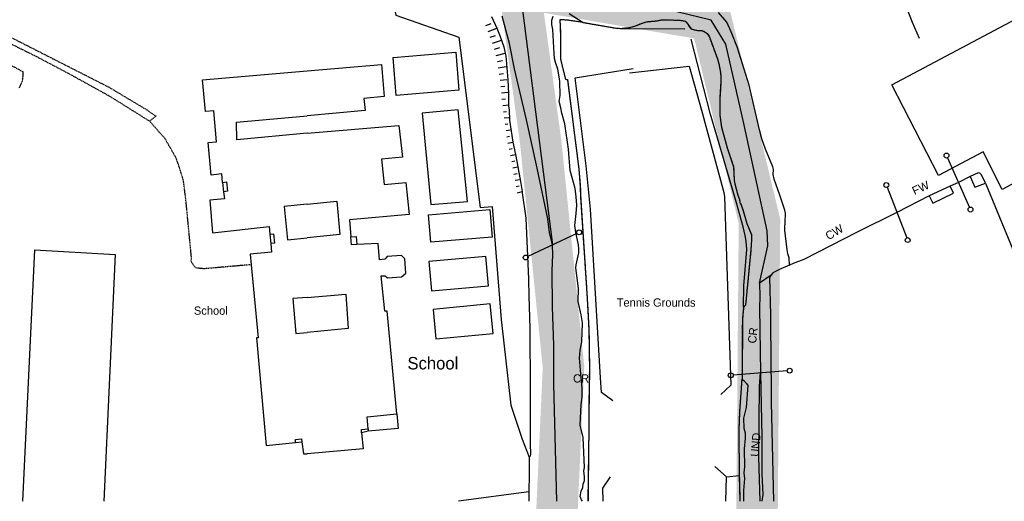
# Model space of a CAD drawing. Header units: metres. Extents: x 611948 to 1225781, y 656699 to 1316021.
# Tile 88 of 169: x 612678 to 612916, y 658843 to 658959. Entities that reach past the tile are written whole.
import ezdxf

# ---------------------------------------------------------------- set-up
doc = ezdxf.new("R2010")
doc.units = ezdxf.units.M
doc.linetypes.add('4696-06$0$PECK', pattern=[0.2, 0.1, -0.1])
doc.linetypes.add('4696-07$0$PECK', pattern=[0.2, 0.1, -0.1])
for name, color, linetype in [('- EXTENT OF CHANNEL SURVEY', 150, 'Continuous'), ('4696-06$0$BLD_INN_W', 253, 'Continuous'), ('4696-06$0$BLD_OTL_P', 253, 'Continuous'), ('4696-06$0$BLD_OTL_S', 253, 'Continuous'), ('4696-06$0$GEN_PCK_D', 253, '4696-06$0$PECK'), ('4696-07$0$BDY_RIGHT', 253, 'Continuous'), ('4696-07$0$BDY_SYM', 253, 'Continuous'), ('4696-07$0$BLD_INN_W', 253, 'Continuous'), ('4696-07$0$BLD_OTL_P', 253, 'Continuous'), ('4696-07$0$BLD_OTL_S', 253, 'Continuous'), ('4696-07$0$GEN_LIN_D', 253, 'Continuous'), ('4696-07$0$GEN_PCK_D', 253, '4696-07$0$PECK'), ('4696-07$0$MNR_LN_DT', 253, 'Continuous'), ('4696-07$0$OTHER_SYM', 253, 'Continuous'), ('4696-07$0$TOWNLAND', 253, 'Continuous'), ('4696-07$0$WATER_FTR', 253, 'Continuous')]:
    doc.layers.add(name, color=color, linetype=linetype)
doc.styles.add('4696-06$0$STANDARD', font='txt')
doc.styles.add('4696-07$0$STANDARD', font='txt')

# ---------------------------------------------------------------- blocks, each defined once
blk = doc.blocks.new('4696-06')
at = {"layer": '4696-06$0$BLD_INN_W', "flags": 128}
for points in [[(612727.355, 658920.104), (612728.264, 658920.219), (612728.541, 658917.974), (612727.599, 658917.865)], [(612738.742, 658907.584), (612739.622, 658907.662), (612739.854, 658905.444), (612738.968, 658905.374)], [(612744.973, 658857.321), (612744.925, 658858.036), (612746.41, 658858.193), (612746.492, 658857.469)]]:
    blk.add_lwpolyline(points, dxfattribs=at)
at = {"layer": '4696-06$0$BLD_OTL_P', "flags": 128}
for points in [[(612727.355, 658920.104), (612727.599, 658917.865)], [(612738.742, 658907.584), (612738.968, 658905.374)], [(612744.973, 658857.321), (612746.492, 658857.469)]]:
    blk.add_lwpolyline(points, dxfattribs=at)
at = {"layer": '4696-06$0$BLD_OTL_S', "flags": 128}
for points in [[(612723.224, 658937.238), (612722.519, 658944.878), (612747.715, 658947.044)], [(612727.355, 658920.104), (612727.131, 658922.17), (612724.628, 658921.903), (612723.867, 658929.73), (612725.836, 658929.917), (612725.259, 658937.395), (612723.224, 658937.238)], [(612747.715, 658931.989), (612730.798, 658930.386), (612730.677, 658934.633), (612747.715, 658936.225)], [(612727.599, 658917.865), (612727.781, 658916.186), (612724.277, 658915.823), (612724.938, 658907.976), (612738.551, 658909.448), (612738.742, 658907.584)], [(612747.715, 658914.88), (612742.197, 658914.314), (612743.031, 658906.257), (612747.715, 658906.747)], [(612738.968, 658905.374), (612739.18, 658903.303), (612733.976, 658902.788), (612734.22, 658900.253)], [(612679.117, 658843.12), (612682.064, 658903.833), (612701.392, 658902.684), (612698.655, 658843.12)], [(612734.22, 658900.253), (612735.915, 658882.632), (612735.495, 658882.574), (612737.885, 658856.631), (612744.973, 658857.321)], [(612747.715, 658892.355), (612744.306, 658892.055), (612745.004, 658883.601), (612747.715, 658883.911)], [(612746.492, 658857.469), (612746.835, 658854.557), (612747.715, 658854.615)]]:
    blk.add_lwpolyline(points, dxfattribs=at)
at = {"layer": '4696-06$0$GEN_PCK_D', "flags": 128}
for points in [[(612540.926, 659013.861), (612543.611, 659012.796), (612550.997, 659009.441), (612560.173, 659005.036), (612588.052, 658989.93), (612617.957, 658975.661), (612626.216, 658972.603), (612646.881, 658966.111), (612655.229, 658963.108), (612662.497, 658960.15), (612671.979, 658955.7), (612682.336, 658950.566), (612690.558, 658946.223), (612700.035, 658940.974), (612709.727, 658934.915)], [(612538.745, 659008.935), (612555.702, 659000.332), (612609.267, 658974.623), (612616.043, 658971.59), (612630.656, 658966.172), (612637.745, 658963.716), (612647.975, 658960.823), (612655.984, 658958.162), (612663.153, 658955.304), (612670.177, 658951.688), (612679.108, 658946.89), (612679.115, 658945.758), (612679.012, 658944.723), (612678.194, 658942.783)], [(612625.837, 658974.252), (612635.181, 658970.911), (612642.313, 658968.774), (612650.982, 658966.03), (612659.649, 658962.785), (612666.457, 658959.89), (612676.557, 658954.997), (612699.986, 658943.075), (612708.942, 658937.708), (612711.235, 658936.136)], [(612709.727, 658934.915), (612711.235, 658936.136)], [(612734.22, 658900.253), (612722.885, 658899.264), (612721.703, 658899.367), (612720.782, 658899.55), (612720.344, 658900.11), (612719.74, 658901.04), (612719.841, 658901.865), (612718.526, 658915.52), (612717.905, 658920.568), (612716.771, 658924.205), (612716.076, 658926.104), (612713.451, 658930.703), (612709.727, 658934.915)]]:
    blk.add_lwpolyline(points, dxfattribs=at)
at = {"layer": '4696-06$0$BLD_OTL_S', "style": '4696-06$0$STANDARD'}
blk.add_text('School', height=2, rotation=-0.1, dxfattribs=at).set_placement((612720.417, 658888.172))
blk = doc.blocks.new('4696-07$0$43', base_point=(147.36021, 308.857352))
blk.add_line((153.849537, 308.848253), (140.769785, 308.848253))
for centre in [(140.180307, 308.837153), (154.439015, 308.859353)]:
    blk.add_circle(centre, 0.589583)
blk = doc.blocks.new('4696-07')
at = {"layer": '4696-07$0$BDY_RIGHT', "flags": 128}
for points in [[(612902.874, 658919.22), (612897.839, 658916.847)], [(612904.885, 658920.121), (612902.874, 658919.22)], [(612897.839, 658916.847), (612890.038, 658912.884)]]:
    blk.add_lwpolyline(points, dxfattribs=at)
at = {"layer": '4696-07$0$BLD_INN_W', "flags": 128}
for points in [[(612759.718, 658905.134), (612758.466, 658905.048), (612758.312, 658906.956)], [(612762.44, 658860.611), (612762.229, 658863.549), (612769.378, 658864.246)], [(612760.898, 658859.67), (612760.842, 658860.434), (612762.44, 658860.611)], [(612762.44, 658860.611), (612762.49, 658860.091)]]:
    blk.add_lwpolyline(points, dxfattribs=at)
at = {"layer": '4696-07$0$BLD_OTL_P', "flags": 128}
for points in [[(612758.312, 658906.956), (612759.549, 658907.04), (612759.718, 658905.134)], [(612762.49, 658860.091), (612760.898, 658859.67)]]:
    blk.add_lwpolyline(points, dxfattribs=at)
at = {"layer": '4696-07$0$BLD_OTL_S', "flags": 128}
for points in [[(612931.197, 658935.584), (612930.627, 658935.302), (612933.54, 658929.787), (612929.668, 658927.682), (612930.306, 658926.438), (612915.475, 658918.374), (612910.833, 658927.505), (612900.076, 658921.75), (612888.861, 658943.68), (612918.823, 658959.604), (612931.197, 658935.584)], [(612768.494, 658950.264), (612783.594, 658951.536), (612784.363, 658942.404), (612769.263, 658941.132), (612768.494, 658950.264)], [(612747.715, 658947.044), (612765.657, 658948.607), (612766.334, 658940.834), (612761.46, 658940.409), (612761.714, 658937.491), (612747.715, 658936.225)], [(612775.47, 658936.807), (612777.574, 658914.803), (612786.429, 658915.47), (612784.196, 658937.627), (612775.47, 658936.807)], [(612747.715, 658931.989), (612769.911, 658933.825), (612770.752, 658926.192), (612765.696, 658925.718), (612766.3, 658919.644), (612771.537, 658920.079), (612772.358, 658912.385), (612757.969, 658911.075), (612758.312, 658906.956)], [(612911.409, 658919.93), (612910.488, 658921.961), (612910.023, 658922.376), (612909.622, 658922.412), (612907.711, 658921.511)], [(612907.711, 658921.511), (612908.858, 658918.962), (612911.409, 658919.93)], [(612902.874, 658919.22), (612897.839, 658916.847)], [(612897.839, 658916.847), (612898.736, 658915.135), (612903.692, 658917.528), (612902.874, 658919.22)], [(612747.715, 658914.88), (612754.905, 658915.59), (612755.662, 658907.569), (612747.715, 658906.747)], [(612792.392, 658906.914), (612777.61, 658905.667), (612777.048, 658912.327), (612791.83, 658913.576), (612792.392, 658906.914)], [(612769.378, 658864.246), (612767.061, 658889.024), (612766.464, 658888.999), (612765.62, 658897.578), (612766.595, 658897.574), (612767.148, 658897.118), (612770.507, 658897.304), (612771.594, 658898.166), (612771.323, 658901.702), (612770.545, 658902.437), (612767.091, 658902.195), (612766.508, 658901.563), (612765.241, 658901.428), (612764.854, 658905.357), (612759.718, 658905.134)], [(612790.879, 658902.261), (612777.097, 658900.992), (612777.746, 658893.942), (612791.54, 658895.148), (612790.879, 658902.261)], [(612747.715, 658892.355), (612757.045, 658893.126), (612757.664, 658884.831), (612747.715, 658883.911)], [(612778.815, 658882.332), (612792.612, 658883.614), (612791.946, 658890.778), (612778.159, 658889.452), (612778.815, 658882.332)], [(612769.378, 658864.246), (612769.696, 658860.715), (612762.49, 658860.091)], [(612760.898, 658859.67), (612761.271, 658855.797), (612747.715, 658854.615)]]:
    blk.add_lwpolyline(points, dxfattribs=at)
at = {"layer": '4696-07$0$GEN_LIN_D', "flags": 128}
for points in [[(612763.695, 658989.371), (612769.115, 658960.471), (612784.315, 658955.204), (612789.492, 658914.052), (612792.384, 658914.273), (612794.57, 658887.014), (612796.927, 658866.354), (612799.654, 658858.161), (612801.28, 658853.757)], [(612895.488, 658954.823), (612893.796, 658958.753), (612887.608, 658974.651)], [(612856.87, 658895.791), (612858.944, 658904.815), (612858.752, 658908.456), (612853.123, 658934.348), (612848.812, 658953.509), (612845.219, 658959.258), (612828.692, 658963.33), (612807.854, 658963.569), (612798.752, 658969.318)], [(612798.752, 658969.318), (612806.962, 658905.048)], [(612814.36, 658958.738), (612810.613, 658959.278), (612808.731, 658959.399), (612808.844, 658956.279), (612808.912, 658949.798), (612810.063, 658945.009), (612810.544, 658944.994), (612813.312, 658923.299), (612813.657, 658919.042), (612813.743, 658916.562), (612815.32, 658892.113), (612815.74, 658884.496), (612815.857, 658875.335), (612815.679, 658863.671), (612815.71, 658860.81), (612815.515, 658843.119)], [(612814.36, 658958.738), (612822.195, 658957.379), (612823.597, 658957.294)], [(612823.597, 658957.294), (612838.861, 658957.175)], [(612853.071, 658890.01), (612853.157, 658895.132), (612853.805, 658903.901), (612853.643, 658905.959), (612853.409, 658907.297), (612852.967, 658909.353), (612851.346, 658915.177), (612844.996, 658936.855), (612840.388, 658954.691)], [(612821.542, 658867.373), (612818.78, 658869.424), (612818.503, 658872.943), (612816.154, 658913.647), (612815.084, 658924.118), (612812.419, 658945.374), (612826.379, 658947.621)], [(612825.55, 658946.553), (612839.956, 658948.144), (612842.909, 658937.534), (612848.279, 658917.645), (612848.489, 658916.647), (612849.988, 658871.173), (612847.591, 658868.907)], [(612907.711, 658921.511), (612904.885, 658920.121)], [(612904.885, 658920.121), (612902.874, 658919.22)], [(612911.409, 658919.93), (612920.871, 658897.084)], [(612897.839, 658916.847), (612890.038, 658912.884)], [(612890.038, 658912.884), (612880.486, 658908.122), (612867.593, 658901.525), (612865.023, 658900.537), (612864.107, 658900.108)], [(612808.008, 658843.119), (612807.276, 658871.444), (612807.278, 658880.806), (612806.94, 658890.085), (612806.908, 658898.826), (612807.068, 658902.628), (612806.962, 658905.048)], [(612864.107, 658900.108), (612862.035, 658899.286), (612860.563, 658898.51), (612860.066, 658898.205), (612859.731, 658897.761)], [(612860.383, 658843.119), (612859.814, 658867.076), (612859.825, 658871.697), (612859.703, 658875.676), (612859.592, 658888.158), (612859.397, 658897.178), (612859.731, 658897.761)], [(612856.87, 658895.791), (612856.944, 658892.591), (612856.873, 658889.81), (612857.12, 658874.116)], [(612853.071, 658890.01), (612852.762, 658887.045), (612852.693, 658872.642)], [(612857.05, 658843.119), (612856.712, 658853.82), (612856.889, 658870.886), (612857.12, 658874.116)], [(612852.098, 658849.351), (612851.963, 658860.231), (612852.174, 658864.914), (612852.693, 658872.642)], [(612801.28, 658853.757), (612801.344, 658849.597), (612801.229, 658845.375)], [(612848.921, 658849.057), (612846.154, 658851.528)], [(612820.874, 658849.062), (612819.044, 658846.282), (612819.079, 658843.119)], [(612848.78, 658843.119), (612848.921, 658849.057)], [(612848.921, 658849.057), (612852.098, 658849.351)], [(612852.244, 658843.119), (612852.098, 658849.351)], [(612801.229, 658845.375), (612784.251, 658843.119)], [(612801.229, 658845.375), (612801.23, 658843.119)]]:
    blk.add_lwpolyline(points, dxfattribs=at)
at = {"layer": '4696-07$0$GEN_PCK_D', "flags": 128}
for points in [[(612814.36, 658958.738), (612810.613, 658959.278), (612808.731, 658959.399), (612808.844, 658956.279), (612808.912, 658949.798), (612810.063, 658945.009), (612810.544, 658944.994), (612813.312, 658923.299), (612813.657, 658919.042), (612813.743, 658916.562), (612815.32, 658892.113), (612815.74, 658884.496), (612815.857, 658875.335), (612815.679, 658863.671), (612815.71, 658860.81), (612815.515, 658843.119)], [(612823.597, 658957.294), (612825.514, 658957.514), (612826.792, 658957.848), (612828.665, 658958.588), (612829.661, 658958.899), (612832.059, 658959.124), (612833.337, 658959.377), (612837.479, 658959.301), (612839.001, 658959.077), (612839.365, 658958.681), (612839.732, 658958.064), (612840.401, 658957.191), (612840.964, 658956.997), (612842.026, 658956.808), (612842.947, 658956.777), (612843.568, 658956.564), (612844.254, 658956.052), (612844.721, 658955.417), (612846.739, 658949.976), (612847.112, 658948.74), (612847.454, 658946.703), (612847.563, 658945.784), (612847.598, 658944.444), (612847.357, 658940.701), (612847.292, 658937.4), (612847.323, 658936.32), (612847.712, 658933.462), (612849.105, 658928.496), (612850.654, 658923.891), (612850.789, 658920.572), (612850.938, 658919.733), (612851.687, 658917.041), (612852.058, 658916.025), (612852.184, 658915.306), (612852.511, 658914.629), (612852.842, 658913.593), (612853.859, 658910.162), (612854.988, 658907.454), (612854.981, 658906.253), (612854.787, 658903.711), (612853.526, 658890.455), (612853.071, 658890.01)], [(612814.36, 658958.738), (612822.195, 658957.379), (612823.597, 658957.294)], [(612853.071, 658890.01), (612852.762, 658887.045), (612852.693, 658872.642)], [(612852.098, 658849.351), (612851.963, 658860.231), (612852.174, 658864.914), (612852.693, 658872.642)], [(612852.244, 658843.119), (612852.098, 658849.351)]]:
    blk.add_lwpolyline(points, dxfattribs=at)
at = {"layer": '4696-07$0$MNR_LN_DT', "flags": 128}
for points in [[(612790.875, 658958.007), (612792.121, 658958.471)], [(612791.411, 658956.579), (612793.524, 658957.35)], [(612791.948, 658955.149), (612793.226, 658955.608)], [(612792.45, 658953.707), (612794.624, 658954.427)], [(612792.939, 658952.262), (612794.272, 658952.655)], [(612793.354, 658950.795), (612795.506, 658951.322)], [(612793.677, 658949.303), (612794.921, 658949.522)], [(612793.875, 658947.79), (612795.801, 658948.08)], [(612794.08, 658946.279), (612795.152, 658946.427)], [(612794.34, 658944.774), (612795.951, 658944.983)], [(612794.511, 658943.258), (612795.428, 658943.37)], [(612794.636, 658941.737), (612796.137, 658941.908)], [(612794.76, 658940.215), (612795.645, 658940.309)], [(612794.931, 658938.698), (612796.303, 658938.85)], [(612795.12, 658937.184), (612795.847, 658937.272)], [(612795.308, 658935.669), (612796.418, 658935.815)], [(612795.518, 658934.156), (612796.149, 658934.247)], [(612795.733, 658932.646), (612796.722, 658932.799)], [(612795.948, 658931.134), (612796.61, 658931.245)], [(612796.197, 658929.628), (612797.379, 658929.839)], [(612796.51, 658928.135), (612797.23, 658928.268)], [(612796.823, 658926.64), (612798.043, 658926.874)], [(612797.114, 658925.141), (612797.864, 658925.286)], [(612797.387, 658923.64), (612798.622, 658923.872)], [(612797.659, 658922.137), (612798.392, 658922.271)], [(612797.931, 658920.635), (612799.139, 658920.854)], [(612798.203, 658919.134), (612798.919, 658919.263)], [(612798.475, 658917.631), (612799.637, 658917.948)]]:
    blk.add_lwpolyline(points, dxfattribs=at)
at = {"layer": '4696-07$0$OTHER_SYM', "flags": 128}
for points in [[(612907.711, 658921.511), (612904.885, 658920.121)], [(612911.409, 658919.93), (612910.488, 658921.961), (612910.023, 658922.376), (612909.622, 658922.412), (612907.711, 658921.511)], [(612902.874, 658919.22), (612897.839, 658916.847)], [(612904.885, 658920.121), (612902.874, 658919.22)], [(612911.409, 658919.93), (612920.871, 658897.084)], [(612897.839, 658916.847), (612890.038, 658912.884)], [(612890.038, 658912.884), (612880.486, 658908.122), (612867.593, 658901.525), (612865.023, 658900.537), (612864.107, 658900.108)], [(612864.107, 658900.108), (612862.035, 658899.286), (612860.563, 658898.51), (612860.066, 658898.205), (612859.731, 658897.761)], [(612860.383, 658843.119), (612859.814, 658867.076), (612859.825, 658871.697), (612859.703, 658875.676), (612859.592, 658888.158), (612859.397, 658897.178), (612859.731, 658897.761)]]:
    blk.add_lwpolyline(points, dxfattribs=at)
at = {"layer": '4696-07$0$TOWNLAND', "flags": 128}
for points in [[(612806.962, 658905.048), (612806.251, 658908.005), (612805.796, 658911.357), (612803.287, 658923.554), (612800.704, 658935.229), (612797.753, 658947.561), (612796.59, 658953.649), (612794.819, 658960.233)], [(612907.711, 658921.511), (612904.885, 658920.121)], [(612911.409, 658919.93), (612910.488, 658921.961), (612910.023, 658922.376), (612909.622, 658922.412), (612907.711, 658921.511)], [(612902.874, 658919.22), (612897.839, 658916.847)], [(612904.885, 658920.121), (612902.874, 658919.22)], [(612911.409, 658919.93), (612920.871, 658897.084)], [(612897.839, 658916.847), (612890.038, 658912.884)], [(612890.038, 658912.884), (612880.486, 658908.122), (612867.593, 658901.525), (612865.023, 658900.537), (612864.107, 658900.108)], [(612808.008, 658843.119), (612807.276, 658871.444), (612807.278, 658880.806), (612806.94, 658890.085), (612806.908, 658898.826), (612807.068, 658902.628), (612806.962, 658905.048)], [(612864.107, 658900.108), (612862.035, 658899.286), (612860.563, 658898.51), (612860.066, 658898.205), (612859.731, 658897.761)], [(612859.731, 658897.761), (612856.87, 658895.791)], [(612856.87, 658895.791), (612856.944, 658892.591), (612856.873, 658889.81), (612857.12, 658874.116)], [(612857.12, 658874.116), (612857.46, 658858.769), (612857.431, 658849.668), (612857.687, 658844.79), (612857.495, 658843.119)]]:
    blk.add_lwpolyline(points, dxfattribs=at)
at = {"layer": '4696-07$0$WATER_FTR', "flags": 128}
for points in [[(612864.107, 658900.108), (612864.048, 658901.887), (612863.758, 658902.845), (612863.567, 658903.863), (612863.018, 658908.579), (612863.052, 658911.059), (612863.183, 658911.921), (612863.154, 658912.721), (612863.027, 658913.42), (612861.828, 658917.068), (612860.448, 658920.914), (612860.196, 658921.992), (612860.243, 658923.253), (612860.076, 658923.87), (612858.351, 658928.154), (612857.484, 658930.625), (612856.901, 658932.82), (612854.428, 658943.595), (612851.592, 658952.608), (612850.071, 658956.452), (612848.986, 658958.842), (612847.022, 658961.101)], [(612856.87, 658895.791), (612858.944, 658904.815), (612858.752, 658908.456), (612853.123, 658934.348), (612848.812, 658953.509), (612845.219, 658959.258), (612828.692, 658963.33), (612807.854, 658963.569), (612798.752, 658969.318)], [(612798.752, 658969.318), (612806.962, 658905.048)], [(612814.228, 658843.119), (612813.923, 658843.448), (612813.636, 658844.285), (612813.903, 658845.608), (612814.255, 658846.472), (612814.387, 658847.273), (612814.639, 658848.116), (612814.67, 658849.017), (612814.535, 658850.516), (612814.648, 658851.297), (612814.354, 658858.536), (612813.603, 658861.468), (612813.83, 658866.532), (612814.071, 658868.315), (612814.109, 658870.435), (612813.753, 658873.832), (612813.492, 658877.691), (612813.612, 658879.612), (612813.991, 658881.617), (612814.183, 658886.22), (612813.902, 658888.137), (612813.168, 658891.371), (612813.255, 658894.472), (612812.562, 658899.486), (612812.634, 658900.247), (612813.264, 658903.114), (612813.275, 658904.054), (612813.184, 658905.014), (612812.553, 658907.987), (612812.315, 658909.686), (612812.664, 658912.63), (612812.783, 658914.632), (612812.682, 658916.631), (612812.44, 658918.669), (612811.174, 658923.016), (612810.82, 658928.134), (612809.957, 658934.226), (612809.169, 658936.858), (612808.955, 658938.117), (612808.559, 658939.612), (612808.804, 658941.115), (612808.748, 658944.475), (612808.596, 658945.634), (612808.197, 658947.451), (612807.763, 658948.786), (612807.469, 658950.043), (612807.317, 658951.222), (612807.016, 658957), (612806.822, 658958.258), (612806.772, 658959.298), (612807.082, 658960.222)], [(612810.956, 658960.923), (612814.36, 658958.738)], [(612792.263, 658960.158), (612793.524, 658957.35)], [(612823.597, 658957.294), (612825.514, 658957.514), (612826.792, 658957.848), (612828.665, 658958.588), (612829.661, 658958.899), (612832.059, 658959.124), (612833.337, 658959.377), (612837.479, 658959.301), (612839.001, 658959.077), (612839.365, 658958.681), (612839.732, 658958.064), (612840.401, 658957.191), (612840.964, 658956.997), (612842.026, 658956.808), (612842.947, 658956.777), (612843.568, 658956.564), (612844.254, 658956.052), (612844.721, 658955.417), (612846.739, 658949.976), (612847.112, 658948.74), (612847.454, 658946.703), (612847.563, 658945.784), (612847.598, 658944.444), (612847.357, 658940.701), (612847.292, 658937.4), (612847.323, 658936.32), (612847.712, 658933.462), (612849.105, 658928.496), (612850.654, 658923.891), (612850.789, 658920.572), (612850.938, 658919.733), (612851.687, 658917.041), (612852.058, 658916.025), (612852.184, 658915.306), (612852.511, 658914.629), (612852.842, 658913.593), (612853.859, 658910.162), (612854.988, 658907.454), (612854.981, 658906.253), (612854.787, 658903.711), (612853.526, 658890.455), (612853.071, 658890.01)], [(612793.524, 658957.35), (612794.351, 658955.347), (612795.237, 658952.855), (612795.506, 658951.322)], [(612814.36, 658958.738), (612822.195, 658957.379), (612823.597, 658957.294)], [(612795.506, 658951.322), (612795.7, 658950.68), (612796.142, 658944.863), (612796.317, 658941.484), (612796.347, 658938.643), (612796.498, 658937.585), (612796.564, 658935.125), (612797.379, 658929.839)], [(612797.379, 658929.839), (612798.043, 658926.874)], [(612798.043, 658926.874), (612798.622, 658923.872)], [(612798.622, 658923.872), (612798.797, 658922.546), (612799.139, 658920.854)], [(612799.139, 658920.854), (612799.637, 658917.948)], [(612799.637, 658917.948), (612799.629, 658917.634), (612800.554, 658911.482), (612801.189, 658896.746), (612801.233, 658892.545), (612801.357, 658890.226), (612801.476, 658884.646), (612801.527, 658870.223), (612801.601, 658867.063), (612801.546, 658857.02), (612801.613, 658854.501), (612801.558, 658854.04), (612801.28, 658853.757)], [(612808.008, 658843.119), (612807.276, 658871.444), (612807.278, 658880.806), (612806.94, 658890.085), (612806.908, 658898.826), (612807.068, 658902.628), (612806.962, 658905.048)], [(612864.107, 658900.108), (612862.035, 658899.286), (612860.563, 658898.51), (612860.066, 658898.205), (612859.731, 658897.761)], [(612860.383, 658843.119), (612859.814, 658867.076), (612859.825, 658871.697), (612859.703, 658875.676), (612859.592, 658888.158), (612859.397, 658897.178), (612859.731, 658897.761)], [(612856.87, 658895.791), (612856.944, 658892.591), (612856.873, 658889.81), (612857.12, 658874.116)], [(612853.071, 658890.01), (612852.762, 658887.045), (612852.693, 658872.642)], [(612857.05, 658843.119), (612856.712, 658853.82), (612856.889, 658870.886), (612857.12, 658874.116)], [(612852.693, 658872.642), (612853.097, 658872.326), (612853.745, 658871.593), (612854.07, 658871.076), (612853.666, 658865.771), (612853.013, 658863.204), (612853.139, 658860.744), (612853.43, 658859.686), (612853.444, 658858.347), (612853.211, 658855.763), (612853.273, 658851.423), (612853.086, 658849.962), (612853.257, 658848.643), (612853.063, 658845.72), (612853.006, 658843.119)], [(612801.28, 658853.757), (612801.344, 658849.597), (612801.229, 658845.375)], [(612801.229, 658845.375), (612801.23, 658843.119)]]:
    blk.add_lwpolyline(points, dxfattribs=at)
at = {"layer": '4696-07$0$BDY_SYM'}
for p, rotation in [((612904.885, 658920.121), 113.8390000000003), ((612890.038, 658912.884), 111.1270000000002), ((612806.962, 658905.048), 25.15000000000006), ((612857.12, 658874.116), 4.37700000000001)]:
    blk.add_blockref('4696-07$0$43', p, dxfattribs=dict(at, rotation=rotation))
at = {"layer": '4696-07$0$TOWNLAND'}
for p, rotation in [((612904.885, 658920.121), 113.8390000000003), ((612890.038, 658912.884), 111.1270000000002), ((612806.962, 658905.048), 25.15000000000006), ((612857.12, 658874.116), 4.37700000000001)]:
    blk.add_blockref('4696-07$0$43', p, dxfattribs=dict(at, rotation=rotation))
at = {"layer": '4696-07$0$BLD_OTL_S', "style": '4696-07$0$STANDARD'}
blk.add_text('School', height=3, rotation=-0.1, dxfattribs=at).set_placement((612771.949, 658874.968))
at = {"layer": '4696-07$0$GEN_PCK_D', "style": '4696-07$0$STANDARD'}
blk.add_text('Tennis Grounds', height=2, rotation=-0.1, dxfattribs=at).set_placement((612822.436, 658890.135))
at = {"layer": '4696-07$0$TOWNLAND', "style": '4696-07$0$STANDARD'}
for s, rotation, p in [('FW', 24.60001, (612894.295, 658917.029)), ('CW', 30.50001, (612873.546, 658906.108)), ('CR', 83.50002, (612856.045, 658881.139)), ('UND', 85.30002, (612856.712, 658853.82))]:
    blk.add_text(s, height=2, rotation=rotation, dxfattribs=at).set_placement(p)
blk.add_text('CR', height=2, dxfattribs=at).set_placement((612811.913, 658871.793))
blk = doc.blocks.new('OS Mapping')
for name in ['4696-07', '4696-06']:
    blk.add_blockref(name, (0, 0))

msp = doc.modelspace()

# ---------------------------------------------------------------- linework, layer by layer
at = {"layer": '- EXTENT OF CHANNEL SURVEY'}
for points in [[(612878.53, 657995.1, 10, 10, 0), (612861.1, 658073.3, 10, 10, 0), (612882.12, 658191.97, 10, 10, 0), (612892.01, 658278.5, 10, 10, 0), (612910.56, 658337.1, 10, 10, 0), (612887.07, 658389.01, 10, 10, 0), (612825.24, 658444.64, 10, 10, 0), (612796.72, 658484.43, 10, 10, 0), (612786.82, 658556.12, 10, 10, 0), (612820.21, 658616.69, 10, 10, 0), (612838.76, 658667.37, 10, 10, 0), (612834.92, 658713.59, 10, 10, 0), (612805.98, 658795.57, 10, 10, 0), (612809.6, 658875.55, 10, 10, 0), (612804.14, 658929.53, 10, 10, 0), (612799, 658967.12, 10, 10, 0), (612746.69, 659052.35, 0, 0, 0)], [(612838.76, 658667.37, 10, 10, 0), (612864.95, 658723.08, 10, 10, 0), (612856.01, 658804.31, 10, 10, 0), (612856.89, 658910.74, 10, 10, 0), (612845.22, 658959.26, 10, 10, 0), (612799, 658967.12, 0, 0, 0)]]:
    msp.add_lwpolyline(points, format="xyseb", dxfattribs=at)

# ---------------------------------------------------------------- block references
msp.add_blockref('OS Mapping', (0, 0))

doc.saveas('drawing.dxf')
